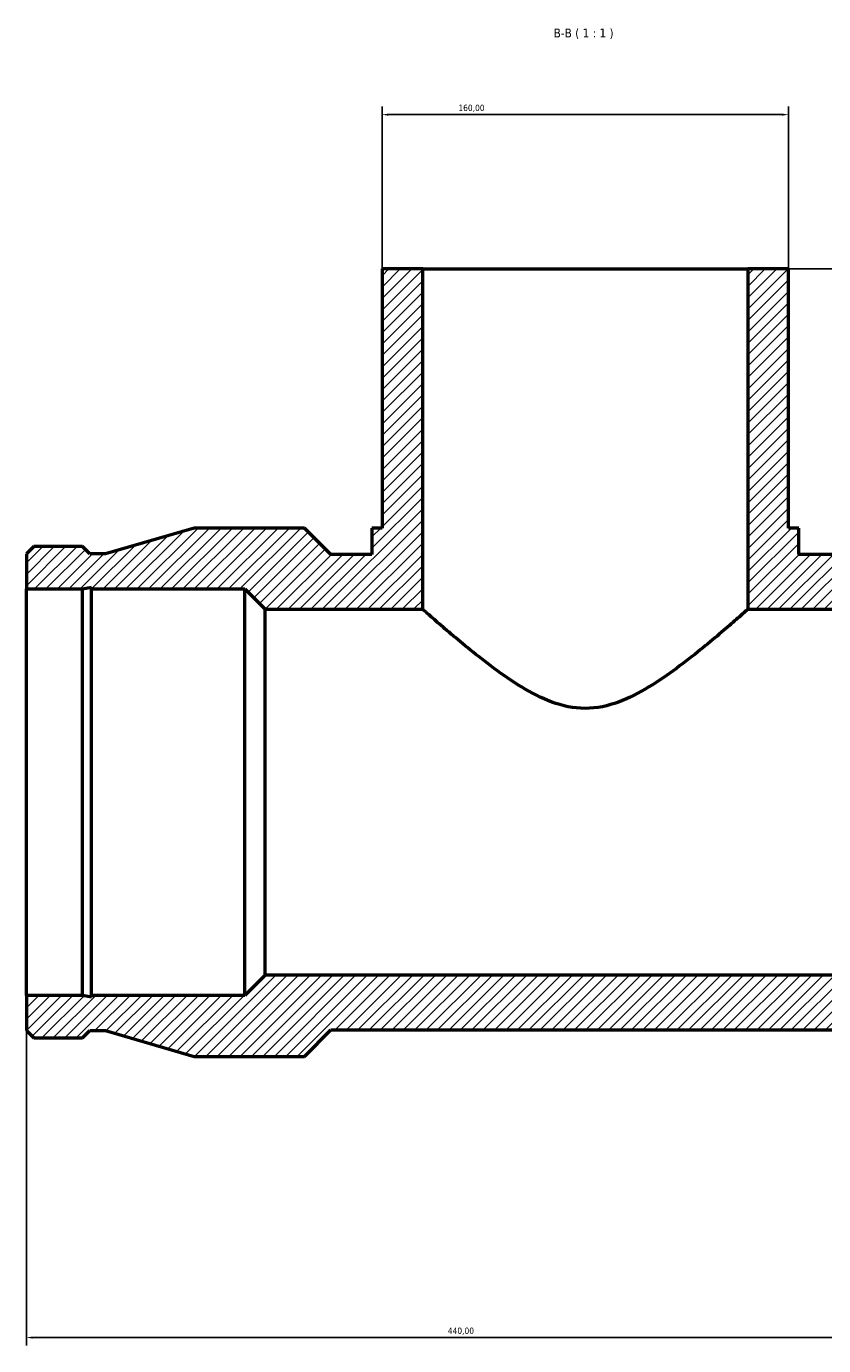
# Model space of a CAD drawing. Header units: millimetres. Extents: x -233 to 1680, y -1110 to 1214.
# Tile 5 of 7: x 353 to 667, y 660 to 1179. Entities that reach past the tile are written whole.
import ezdxf

# ---------------------------------------------------------------- set-up
doc = ezdxf.new("R2010")
doc.units = ezdxf.units.MM
for name, color, linetype, lineweight in [('Dimension (ISO)', 7, 'Continuous', 25), ('Hatch (ISO)', 7, 'Continuous', 18), ('Symbol (ISO)', 7, 'Continuous', 25), ('Visible (ISO)', 7, 'Continuous', 50)]:
    doc.layers.add(name, color=color, linetype=linetype, lineweight=lineweight)
doc.styles.add('Label Text (ISO)', font='tahoma.ttf')
doc.styles.add('Note Text (ISO)', font='tahoma.ttf')
doc.dimstyles.new('Default (ISO)', dxfattribs={"dimtxt": 2.5, "dimasz": 2.5, "dimexe": 3.175, "dimexo": 0, "dimgap": 0.762, "dimtad": 1, "dimrnd": 1e-08, "dimzin": 0, "dimtxsty": 'Note Text (ISO)', "dimcen": 0.09, "dimdle": 10, "dimclrd": 256, "dimclre": 256, "dimclrt": 232, "dimazin": 0, "dimtfac": 1.40208, "dimtmove": 0, "dimatfit": 3, "dimfxl": 1, "dimtolj": 1, "dimtzin": 0, "dimlwd": -1, "dimlwe": -1, "dimarcsym": 0})

# ---------------------------------------------------------------- blocks, each defined once
blk = doc.blocks.new('*D9')
at = {"layer": 'Defpoints', "color": 0, "transparency": 16777216}
for p in [(637.03, 1083.93), (793.03, 877.93), (978.03, 877.93)]:
    blk.add_point(p, dxfattribs=at)
at = {"layer": 'Dimension (ISO)', "transparency": 16777216}
for p, q in [((637.03, 1083.93), (981.21, 1083.93)), ((978.03, 1081.43), (978.03, 880.43)), ((793.03, 877.93), (981.21, 877.93))]:
    blk.add_line(p, q, dxfattribs=at)
for points in [[(977.61, 1081.43), (978.45, 1081.43), (978.03, 1083.93)], [(977.61, 880.43), (978.45, 880.43), (978.03, 877.93)]]:
    blk.add_solid(points, dxfattribs=at)
at = {"layer": 'Dimension (ISO)', "color": 232, "true_color": 0xca0064, "transparency": 16777216, "insert": (974.1, 921.38), "char_height": 2.5, "attachment_point": 1, "rotation": 90, "style": 'Note Text (ISO)'}
blk.add_mtext('\\A1;206,00', dxfattribs=at)
blk = doc.blocks.new('*D10')
at = {"layer": 'Defpoints', "color": 0, "transparency": 16777216}
for p in [(353.03, 797.93), (793.03, 797.93), (353.03, 663.22)]:
    blk.add_point(p, dxfattribs=at)
at = {"layer": 'Dimension (ISO)', "transparency": 16777216}
for p, q in [((353.03, 797.93), (353.03, 660.04)), ((793.03, 797.93), (793.03, 660.04)), ((790.53, 663.22), (355.53, 663.22))]:
    blk.add_line(p, q, dxfattribs=at)
for points in [[(355.53, 663.64), (355.53, 662.8), (353.03, 663.22)], [(790.53, 663.64), (790.53, 662.8), (793.03, 663.22)]]:
    blk.add_solid(points, dxfattribs=at)
at = {"layer": 'Dimension (ISO)', "color": 232, "true_color": 0xca0064, "transparency": 16777216, "insert": (518.92, 667.15), "char_height": 2.5, "attachment_point": 1, "style": 'Note Text (ISO)'}
blk.add_mtext('\\A1;440,00', dxfattribs=at)
blk = doc.blocks.new('*D12')
at = {"layer": 'Defpoints', "color": 0, "transparency": 16777216}
for p in [(493.03, 1144.68), (493.03, 1083.93), (653.03, 1083.93)]:
    blk.add_point(p, dxfattribs=at)
at = {"layer": 'Dimension (ISO)', "transparency": 16777216}
for p, q in [((493.03, 1083.93), (493.03, 1147.85)), ((653.03, 1083.93), (653.03, 1147.85)), ((650.53, 1144.68), (495.53, 1144.68))]:
    blk.add_line(p, q, dxfattribs=at)
for points in [[(495.53, 1145.1), (495.53, 1144.26), (493.03, 1144.68)], [(650.53, 1145.1), (650.53, 1144.26), (653.03, 1144.68)]]:
    blk.add_solid(points, dxfattribs=at)
at = {"layer": 'Dimension (ISO)', "color": 232, "true_color": 0xca0064, "transparency": 16777216, "insert": (523.08, 1148.61), "char_height": 2.5, "attachment_point": 1, "style": 'Note Text (ISO)'}
blk.add_mtext('\\A1;160,00', dxfattribs=at)

msp = doc.modelspace()

# ---------------------------------------------------------------- hatches: boundary and pattern name
at = {"layer": 'Hatch (ISO)'}
h = msp.add_hatch(dxfattribs=at)
h.set_pattern_fill('ANSI31', color=256, scale=25.4, style=0)
h.set_pattern_definition([(45, (0, 0), (-2.245064, 2.245064), [])])
h.paths.add_polyline_path([(767.467, 958.684), (770.993, 957.934), (793.031, 957.934), (793.031, 971.752), (790.13, 974.654), (770.993, 974.654), (768.091, 971.752), (761.856, 971.752), (727.031, 981.934), (683.531, 981.934), (673.131, 971.534), (657.031, 971.534), (657.031, 981.934), (653.031, 981.934), (653.031, 1083.934), (637.031, 1083.934), (637.031, 949.934), (699.031, 949.934), (707.031, 957.934), (767.467, 957.934)])
h.paths.add_polyline_path([(375.07, 797.934), (353.031, 797.934), (353.031, 784.116), (355.933, 781.214), (375.07, 781.214), (377.971, 784.116), (384.206, 784.116), (419.031, 773.934), (462.531, 773.934), (472.931, 784.334), (673.131, 784.334), (683.531, 773.934), (727.031, 773.934), (761.856, 784.116), (768.091, 784.116), (770.993, 781.214), (790.13, 781.214), (793.031, 784.116), (793.031, 797.934), (770.993, 797.934), (767.467, 797.185), (767.467, 797.934), (707.031, 797.934), (699.031, 805.934), (447.031, 805.934), (439.031, 797.934), (378.596, 797.934), (378.596, 797.185)])
h.paths.add_polyline_path([(353.031, 957.934), (375.07, 957.934), (378.596, 958.684), (378.596, 957.934), (439.031, 957.934), (447.031, 949.934), (509.031, 949.934), (509.031, 1083.934), (493.031, 1083.934), (493.031, 981.934), (489.031, 981.934), (489.031, 971.534), (472.931, 971.534), (462.531, 981.934), (419.031, 981.934), (384.206, 971.752), (377.971, 971.752), (375.07, 974.654), (355.933, 974.654), (353.031, 971.752)])

# ---------------------------------------------------------------- linework, layer by layer
at = {"layer": 'Visible (ISO)'}
for p, q in [((509.031, 1083.934), (493.031, 1083.934)), ((493.031, 1083.934), (493.031, 981.934)), ((509.031, 949.934), (509.031, 1083.934)), ((509.031, 1083.934), (637.031, 1083.934)), ((653.031, 1083.934), (637.031, 1083.934)), ((637.031, 1083.934), (637.031, 949.934)), ((653.031, 981.934), (653.031, 1083.934)), ((419.031, 981.934), (384.206, 971.752)), ((462.531, 981.934), (419.031, 981.934)), ((472.931, 971.534), (462.531, 981.934)), ((493.031, 981.934), (489.031, 981.934)), ((489.031, 981.934), (489.031, 971.534)), ((657.031, 981.934), (653.031, 981.934)), ((657.031, 971.534), (657.031, 981.934)), ((355.933, 974.654), (353.031, 971.752)), ((353.031, 971.752), (353.031, 957.934)), ((375.07, 974.654), (355.933, 974.654)), ((377.971, 971.752), (375.07, 974.654)), ((384.206, 971.752), (377.971, 971.752)), ((489.031, 971.534), (472.931, 971.534)), ((673.131, 971.534), (657.031, 971.534)), ((353.031, 957.934), (375.07, 957.934)), ((353.031, 797.934), (353.031, 957.934)), ((375.07, 957.934), (378.596, 958.684)), ((375.07, 797.934), (375.07, 957.934)), ((378.596, 958.684), (378.596, 957.934)), ((378.596, 957.934), (439.031, 957.934)), ((378.596, 797.934), (378.596, 957.934)), ((439.031, 957.934), (447.031, 949.934)), ((439.031, 797.934), (439.031, 957.934)), ((447.031, 949.934), (509.031, 949.934)), ((447.031, 805.934), (447.031, 949.934)), ((637.031, 949.934), (699.031, 949.934)), ((447.031, 805.934), (439.031, 797.934)), ((699.031, 805.934), (447.031, 805.934)), ((375.07, 797.934), (353.031, 797.934)), ((353.031, 797.934), (353.031, 784.116)), ((378.596, 797.185), (375.07, 797.934)), ((439.031, 797.934), (378.596, 797.934)), ((378.596, 797.934), (378.596, 797.185)), ((462.531, 773.934), (472.931, 784.334)), ((472.931, 784.334), (673.131, 784.334)), ((353.031, 784.116), (355.933, 781.214)), ((355.933, 781.214), (375.07, 781.214)), ((375.07, 781.214), (377.971, 784.116)), ((377.971, 784.116), (384.206, 784.116)), ((384.206, 784.116), (419.031, 773.934)), ((419.031, 773.934), (462.531, 773.934))]:
    msp.add_line(p, q, dxfattribs=at)
for points, knots in [([(573.031, 910.919), (568.426, 910.919), (564.07, 911.895), (555.741, 914.974), (551.764, 917.064), (544.151, 921.671), (540.524, 924.188), (533.75, 929.176), (530.604, 931.649), (525.133, 936.07), (522.581, 938.198), (517.976, 942.103), (515.923, 943.879), (512.553, 946.817), (511.234, 947.982), (509.473, 949.541), (509.031, 949.934), (509.031, 949.934)], [0, 0, 0, 0, 1.3816916, 1.3816916, 2.7633833, 2.7633833, 4.1450749, 4.1450749, 5.5267666, 5.5267666, 6.8184772, 6.8184772, 8.1101879, 8.1101879, 9.4018986, 9.4018986, 10.6936092, 10.6936092, 10.6936092, 10.6936092]), ([(637.031, 949.934), (637.031, 949.934), (636.59, 949.541), (634.829, 947.982), (633.509, 946.817), (630.14, 943.879), (628.087, 942.103), (623.481, 938.198), (620.929, 936.07), (615.458, 931.649), (612.313, 929.176), (605.538, 924.188), (601.912, 921.671), (594.299, 917.064), (590.321, 914.974), (581.992, 911.895), (577.637, 910.919), (573.031, 910.919)], [32.0808277, 32.0808277, 32.0808277, 32.0808277, 33.3725383, 33.3725383, 34.664249, 34.664249, 35.9559597, 35.9559597, 37.2476703, 37.2476703, 38.629362, 38.629362, 40.0110536, 40.0110536, 41.3927453, 41.3927453, 42.7744369, 42.7744369, 42.7744369, 42.7744369])]:
    msp.add_open_spline(points, degree=3, knots=knots, dxfattribs=at)

# ---------------------------------------------------------------- texts
at = {"layer": 'Symbol (ISO)', "insert": (560.592, 1174.434), "char_height": 3.5, "attachment_point": 7, "style": 'Label Text (ISO)'}
msp.add_mtext('B-B ( 1 : 1 )', dxfattribs=at)

# ---------------------------------------------------------------- dimensions: what is measured, and where the dimension line sits
at = {"layer": 'Dimension (ISO)'}
dim = msp.add_linear_dim(base=(493.031, 1144.68), p1=(653.031, 1083.934), p2=(493.031, 1083.934), dimstyle='Default (ISO)', override={"dimdec": 2, "dimtp": 0, "dimtm": 0, "dimtdec": 2, "dimtofl": 0, "dimatfit": 1}, dxfattribs=at)
dim.commit()
dim.dimension.update_dxf_attribs({"geometry": '*D12', "text_midpoint": (528.031, 1144.68), "dimtype": 160})
for base, p1, p2, angle, picture, middle in [((978.031, 877.934), (637.031, 1083.934), (793.031, 877.934), 90, '*D9', (978.031, 926.434)), ((353.031, 663.22), (793.031, 797.934), (353.031, 797.934), 180, '*D10', (524.031, 663.22))]:
    dim = msp.add_linear_dim(base=base, p1=p1, p2=p2, angle=angle, dimstyle='Default (ISO)', override={"dimdec": 2, "dimtp": 0, "dimtm": 0, "dimtdec": 2, "dimtofl": 0, "dimatfit": 1}, dxfattribs=at)
    dim.commit()
    dim.dimension.update_dxf_attribs({"geometry": picture, "text_midpoint": middle, "dimtype": 160})

doc.saveas('drawing.dxf')
